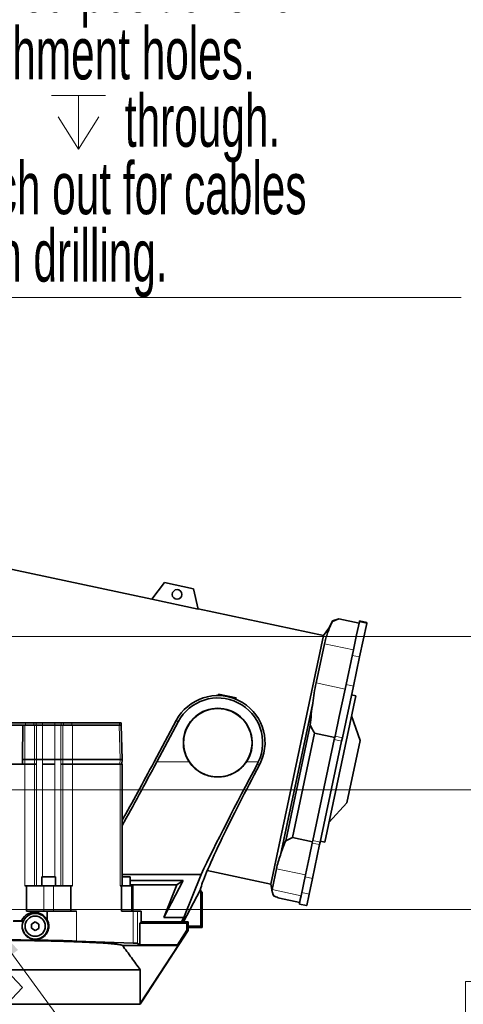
# Model space of a CAD drawing. Header units: millimetres. Extents: x 0 to 12429, y 0 to 8400.
# Tile 21 of 133: x 2858 to 3451, y 3428 to 4745. Entities that reach past the tile are written whole.
import ezdxf

# ---------------------------------------------------------------- set-up
doc = ezdxf.new("R2010")
doc.units = ezdxf.units.MM
doc.header["$LTSCALE"] = 20
doc.styles.add('SLDTEXTSTYLE0', font='TXT', dxfattribs={"width": 0.605})
doc.dimstyles.new('SLDDIMSTYLE3', dxfattribs={"dimtxt": 70, "dimasz": 70, "dimexe": 0, "dimexo": 0.0625, "dimgap": 17.5, "dimtad": 1, "dimdec": 1, "dimrnd": 1e-09, "dimzin": 12, "dimdsep": 46, "dimtxsty": 'SLDTEXTSTYLE0', "dimsah": 1, "dimcen": 0.09, "dimadec": 0, "dimazin": 3, "dimtfac": 1, "dimtofl": 0, "dimtmove": 0, "dimatfit": 3, "dimfxl": 1, "dimfrac": 2, "dimtolj": 1, "dimtzin": 12, "dimarcsym": 0})
doc.dimstyles.new('SLDDIMSTYLE4', dxfattribs={"dimtxt": 70, "dimasz": 70, "dimexe": 0, "dimexo": 0.0625, "dimgap": 17.5, "dimtad": 0, "dimtih": 1, "dimtoh": 1, "dimdec": 1, "dimrnd": 1e-09, "dimzin": 12, "dimdsep": 46, "dimtxsty": 'SLDTEXTSTYLE0', "dimblk1": 'NONE', "dimsah": 1, "dimcen": 0, "dimadec": 0, "dimazin": 3, "dimtfac": 1, "dimtmove": 0, "dimatfit": 3, "dimldrblk": 'NONE', "dimfxl": 1, "dimfrac": 2, "dimtolj": 1, "dimtzin": 12, "dimarcsym": 0})
doc.dimstyles.new('SLDDIMSTYLE7', dxfattribs={"dimtxt": 70, "dimasz": 70, "dimexe": 0, "dimexo": 0.0625, "dimgap": -17.5, "dimtad": 1, "dimdec": 1, "dimrnd": 1e-09, "dimzin": 12, "dimdsep": 46, "dimtxsty": 'SLDTEXTSTYLE0', "dimsah": 1, "dimcen": 0.09, "dimadec": 0, "dimazin": 3, "dimtfac": 1, "dimtmove": 0, "dimatfit": 0, "dimfxl": 1, "dimfrac": 2, "dimtolj": 1, "dimarcsym": 0})

# ---------------------------------------------------------------- blocks, each defined once
blk = doc.blocks.new('SW_SYMBOL_HOLE_DEPTH')
at = {"color": 0, "linetype": 'Continuous', "lineweight": 18}
for p, q in [((0, 17500), (16000, 17500)), ((8000, 17500), (8000, 1500)), ((2000, 11100), (8000, 1500)), ((14000, 11100), (8000, 1500))]:
    blk.add_line(p, q, dxfattribs=at)
blk = doc.blocks.new('_D_38')
at = {"color": 7, "linetype": 'Continuous', "lineweight": 0}
for p, q in [((4173.9, 3683.1), (4173.9, 2589.6)), ((4629.9, 3065.9), (4629.9, 2589.6)), ((4173.9, 2619.6), (3277, 2619.6)), ((4173.9, 2619.6), (4629.9, 2619.6))]:
    blk.add_line(p, q, dxfattribs=at)
at = {"color": 7, "linetype": 'Continuous', "lineweight": 18}
for points in [[(4173.9, 2619.6), (4243.9, 2609.6), (4243.9, 2629.6)], [(4629.9, 2619.6), (4559.9, 2629.6), (4559.9, 2609.6)]]:
    blk.add_solid(points, dxfattribs=at)
at = {"color": 7, "linetype": 'Continuous', "lineweight": 18, "xscale": 0.004511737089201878, "yscale": 0.004511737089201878, "zscale": 0.004511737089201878}
blk.add_blockref('SW_SYMBOL_HOLE_DEPTH', (3838.3, 2629.7), dxfattribs=at)
at = {"color": 7, "linetype": 'Continuous', "lineweight": 18, "char_height": 70, "attachment_point": 1, "style": 'SLDTEXTSTYLE0'}
for s, insert in [('(4x M12', (3463.7, 2710)), ('20)', (3935, 2710)), ('456', (3277, 2710))]:
    blk.add_mtext(s, dxfattribs=dict(at, insert=insert))
blk = doc.blocks.new('_D_49')
at = {"color": 7, "linetype": 'Continuous', "lineweight": 0}
for p, q in [((2457.4, 3919.6), (3752.6, 3919.6)), ((3722.6, 3919.6), (3722.6, 3554.6)), ((2735.4, 3554.6), (3752.6, 3554.6))]:
    blk.add_line(p, q, dxfattribs=at)
at = {"color": 7, "linetype": 'Continuous', "lineweight": 18}
for points in [[(3722.6, 3919.6), (3712.6, 3849.6), (3732.6, 3849.6)], [(3722.6, 3554.6), (3732.6, 3624.6), (3712.6, 3624.6)]]:
    blk.add_solid(points, dxfattribs=at)
at = {"color": 7, "linetype": 'Continuous', "lineweight": 18, "insert": (3632.4, 3656.9), "char_height": 70, "attachment_point": 1, "rotation": 90, "style": 'SLDTEXTSTYLE0'}
blk.add_mtext('365', dxfattribs=at)
blk = doc.blocks.new('_D_50')
at = {"color": 7, "linetype": 'Continuous', "lineweight": 0}
for p, q in [((2723.4, 3702.6), (2723.4, 2869.6)), ((2803.4, 3542.6), (2803.4, 2869.6)), ((2893.3, 2921.1), (2893.3, 3028.5)), ((2893.3, 3028.5), (3048.4, 3028.5)), ((3048.4, 3028.5), (3048.4, 2921.1)), ((3048.4, 2921.1), (2893.3, 2921.1)), ((2723.4, 2899.6), (2603.4, 2899.6)), ((2723.4, 2899.6), (2803.4, 2899.6)), ((2803.4, 2899.6), (3056.4, 2899.6))]:
    blk.add_line(p, q, dxfattribs=at)
at = {"color": 7, "linetype": 'Continuous', "lineweight": 18}
for points in [[(2723.4, 2899.6), (2653.4, 2909.6), (2653.4, 2889.6)], [(2803.4, 2899.6), (2873.4, 2889.6), (2873.4, 2909.6)]]:
    blk.add_solid(points, dxfattribs=at)
at = {"color": 7, "linetype": 'Continuous', "lineweight": 18, "insert": (2917.4, 3011.3), "char_height": 70, "attachment_point": 1, "style": 'SLDTEXTSTYLE0'}
blk.add_mtext('80', dxfattribs=at)
blk = doc.blocks.new('_D_51')
at = {"color": 7, "linetype": 'Continuous', "lineweight": 0}
for p, q in [((3582.6, 3714.6), (3582.6, 3834.6)), ((2735.4, 3714.6), (3612.6, 3714.6)), ((3582.6, 3554.6), (3582.6, 3714.6)), ((2735.4, 3554.6), (3612.6, 3554.6)), ((3582.6, 3554.6), (3582.6, 3241.5)), ((3453.7, 3249.5), (3453.7, 3458.1)), ((3453.7, 3458.1), (3561.1, 3458.1)), ((3561.1, 3458.1), (3561.1, 3249.5)), ((3561.1, 3249.5), (3453.7, 3249.5))]:
    blk.add_line(p, q, dxfattribs=at)
at = {"color": 7, "linetype": 'Continuous', "lineweight": 18}
for points in [[(3582.6, 3714.6), (3592.6, 3784.6), (3572.6, 3784.6)], [(3582.6, 3554.6), (3572.6, 3484.6), (3592.6, 3484.6)]]:
    blk.add_solid(points, dxfattribs=at)
at = {"color": 7, "linetype": 'Continuous', "lineweight": 18, "insert": (3470.9, 3273.6), "char_height": 70, "attachment_point": 1, "rotation": 90, "style": 'SLDTEXTSTYLE0'}
blk.add_mtext('160', dxfattribs=at)
blk = doc.blocks.new('_D_52')
at = {"color": 7, "linetype": 'Continuous', "lineweight": 0}
for p, q in [((2800.8, 3558.2), (2806.1, 3551)), ((2806.1, 3551), (3170.3, 3054)), ((3170.3, 3054), (3290.3, 3054))]:
    blk.add_line(p, q, dxfattribs=at)
at = {"color": 7, "linetype": 'Continuous', "lineweight": 18}
blk.add_solid([(2806.1, 3551), (2839.4, 3488.6), (2855.5, 3500.4)], dxfattribs=at)
at = {"color": 7, "linetype": 'Continuous', "lineweight": 18, "insert": (3290.3, 3090.5), "char_height": 70, "attachment_point": 1, "style": 'SLDTEXTSTYLE0'}
blk.add_mtext('3x M10 Through', dxfattribs=at)
blk = doc.blocks.new('_None')
blk = doc.blocks.new('SW_NOTE_0_10')
at = {"color": 0, "linetype": 'Continuous', "lineweight": 0}
for p, q in [((0, 0), (724.4, 0)), ((724.4, 0), (0, 0)), ((0, 0), (724.4, 0)), ((724.4, 0), (0, 0)), ((0, 0), (724.4, 0)), ((724.4, 0), (0, 0))]:
    blk.add_line(p, q, dxfattribs=at)
at = {"color": 0, "linetype": 'Continuous', "lineweight": 0, "xscale": 0.004511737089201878, "yscale": 0.004511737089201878, "zscale": 0.004511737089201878}
blk.add_blockref('SW_SYMBOL_HOLE_DEPTH', (176.8, 191.6), dxfattribs=at)
at = {"color": 0, "linetype": 'Continuous', "lineweight": 0, "char_height": 70, "attachment_point": 1, "style": 'SLDTEXTSTYLE0'}
for s, insert in [('Allowed positions for', (1.5, 452.1)), ('attachment holes.', (1.5, 361.9)), ('through.', (274.8, 271.7)), ('M12', (1.5, 271.7)), ('Watch out for cables', (1.5, 181.5)), ('when drilling.', (1.5, 91.3))]:
    blk.add_mtext(s, dxfattribs=dict(at, insert=insert))

msp = doc.modelspace()

# ---------------------------------------------------------------- linework, layer by layer
at = {"color": 7, "linetype": 'Continuous', "lineweight": 35}
for p, q in [((3034.362423, 3969.891651), (2823.347037, 4014.747081)), ((3034.235151, 3969.72276), (3050.96343, 3991.921365)), ((3050.96343, 3991.921365), (3090.089232, 3983.604414)), ((3090.089232, 3983.604414), (3096.34162, 3956.52082)), ((3034.235151, 3969.72276), (3096.34162, 3956.52082)), ((3263.938403, 3921.090805), (3096.29405, 3956.726877)), ((3275.738239, 3940.653956), (3270.722908, 3931.108315)), ((3275.601586, 3940.011093), (3284.334188, 3943.247044)), ((3275.601586, 3940.011093), (3275.738239, 3940.653956)), ((3284.352323, 3943.332354), (3275.738239, 3940.653956)), ((3284.352323, 3943.332354), (3284.334188, 3943.247044)), ((3284.334188, 3943.247044), (3311.339798, 3937.506475)), ((3311.357932, 3937.591785), (3284.352323, 3943.332354)), ((3311.979381, 3940.515292), (3311.70462, 3939.222723)), ((3311.981704, 3940.52622), (3311.979381, 3940.515292)), ((3321.763154, 3938.446983), (3311.981704, 3940.52622)), ((3270.722908, 3931.108315), (3263.938403, 3921.090805)), ((3269.324793, 3924.531101), (3270.722908, 3931.108315)), ((3311.70462, 3939.222723), (3308.029199, 3921.932276)), ((3321.48607, 3937.143486), (3311.96263, 3892.341946)), ((3321.760831, 3938.436054), (3321.48607, 3937.143486)), ((3321.763154, 3938.446983), (3321.760831, 3938.436054)), ((3228.591361, 3754.806149), (3263.938403, 3921.090805)), ((3308.029199, 3921.932276), (3303.739286, 3901.751052)), ((3253.762145, 3857.588835), (3264.904466, 3910.006149)), ((3303.739286, 3901.751052), (3292.596965, 3849.333738)), ((3311.96263, 3892.341946), (3303.67589, 3853.358264)), ((3292.596965, 3849.333738), (3284.852278, 3812.900062)), ((3303.67589, 3853.358264), (3288.95082, 3784.086467)), ((3122.999273, 3840.721645), (3123.496209, 3842.576141)), ((3123.496209, 3842.576141), (3146.971689, 3837.58597)), ((3146.700257, 3835.872349), (3146.971689, 3837.58597)), ((3307.04757, 3840.363082), (3265.462814, 3644.734076)), ((3307.04757, 3840.363082), (3301.1787, 3841.610625)), ((3206.099119, 3627.095764), (3249.359219, 3830.606168)), ((3284.852278, 3812.900062), (3279.16937, 3786.165705)), ((3312.757576, 3780.654729), (3301.352141, 3813.569823)), ((2801.547325, 3804.079774), (2865.186935, 3804.079774)), ((2804.90393, 3801.079774), (2861.830331, 3801.079774)), ((2861.819033, 3801.079796), (2861.395283, 3757.082868)), ((2862.11247, 3801.079774), (2864.480798, 3801.079774)), ((2864.480798, 3801.079774), (2866.832139, 3801.079774)), ((2865.186935, 3804.079774), (2876.500644, 3804.079774)), ((2866.832139, 3801.079774), (2874.85544, 3801.079774)), ((2874.85544, 3801.079774), (2877.206781, 3801.079774)), ((2876.500644, 3804.079774), (2879.443982, 3804.079774)), ((2877.206781, 3801.079774), (2879.850498, 3801.079774)), ((2879.443982, 3804.079774), (2888.220679, 3804.079774)), ((2887.865866, 3801.079774), (2904.733401, 3801.079774)), ((2888.220679, 3804.079774), (2904.378588, 3804.079774)), ((2904.378588, 3804.079774), (2913.155285, 3804.079774)), ((2912.748769, 3801.079774), (2915.392486, 3801.079774)), ((2913.155285, 3804.079774), (2916.098624, 3804.079774)), ((2915.392486, 3801.079774), (2917.743827, 3801.079774)), ((2916.098624, 3804.079774), (2927.412332, 3804.079774)), ((2917.743827, 3801.079774), (2925.767129, 3801.079774)), ((2925.767129, 3801.079774), (2928.11847, 3801.079774)), ((2927.412332, 3804.079774), (2991.051942, 3804.079774)), ((2928.11847, 3801.079774), (2990.6245, 3801.079774)), ((2990.6245, 3801.079774), (2992.316552, 3801.079774)), ((2991.051942, 3804.079774), (2993.395088, 3804.079774)), ((2992.316552, 3801.079774), (2993.395088, 3801.079774)), ((2994.395891, 3755.079774), (2993.260372, 3801.079774)), ((2993.395088, 3801.079774), (2993.395088, 3804.079774)), ((3066.673572, 3807.224305), (3037.219777, 3751.829774)), ((3040.781106, 3751.829774), (3069.449971, 3805.748067)), ((3213.197591, 3646.441221), (3246.042711, 3800.95597)), ((3251.869959, 3790.524134), (3222.179042, 3650.847837)), ((3278.221271, 3781.705522), (3249.537907, 3646.769104)), ((3251.869959, 3790.524134), (3278.875569, 3784.783566)), ((3279.16937, 3786.165705), (3278.221271, 3781.705522)), ((3288.95082, 3784.086467), (3288.002721, 3779.626284)), ((3288.002721, 3779.626284), (3259.319357, 3644.689866)), ((3312.757576, 3780.654729), (3294.96603, 3696.957173)), ((2861.395283, 3757.082868), (2861.370991, 3755.079774)), ((2861.370991, 3755.079774), (2861.395283, 3753.076679)), ((2861.663854, 3755.079774), (2861.370991, 3755.079774)), ((2861.663854, 3755.079774), (2864.480798, 3755.079774)), ((2877.206781, 3755.079774), (2864.480798, 3755.079774)), ((2877.206781, 3755.079774), (2880.151594, 3755.079774)), ((2888.129265, 3755.079774), (2904.470002, 3755.079774)), ((2912.447674, 3755.079774), (2915.392486, 3755.079774)), ((2928.11847, 3755.079774), (2915.392486, 3755.079774)), ((2928.11847, 3755.079774), (2991.760018, 3755.079774)), ((2994.395891, 3755.079774), (2991.760018, 3755.079774)), ((2994.24778, 3749.079774), (2994.395891, 3755.079774)), ((2864.479829, 3749.079774), (2800.840218, 3749.079774)), ((2861.395283, 3753.076679), (2861.442884, 3749.079774)), ((2877.207751, 3749.079774), (2864.479829, 3749.079774)), ((2880.151089, 3749.079774), (2877.207751, 3749.079774)), ((2904.469363, 3749.079774), (2888.129905, 3749.079774)), ((2915.391517, 3749.079774), (2912.448178, 3749.079774)), ((2928.119439, 3749.079774), (2915.391517, 3749.079774)), ((2991.759049, 3749.079774), (2928.119439, 3749.079774)), ((2994.395088, 3749.079774), (2991.759049, 3749.079774)), ((2994.395088, 3586.079774), (2994.395088, 3749.079774)), ((3175.404271, 3749.411167), (3176.620346, 3751.829774)), ((3178.182148, 3747.934144), (3180.082366, 3751.829774)), ((3193.244318, 3588.521494), (3228.591361, 3754.806149)), ((3271.158244, 3671.527335), (3294.96603, 3696.957173)), ((3213.197591, 3646.441221), (3222.179042, 3650.847837)), ((3222.179042, 3650.847837), (3249.184651, 3645.107268)), ((3248.799586, 3643.295789), (3245.078581, 3625.790899)), ((3249.537907, 3646.769104), (3248.799586, 3643.295789)), ((3258.581036, 3641.216551), (3248.939483, 3595.859367)), ((3259.319357, 3644.689866), (3258.581036, 3641.216551)), ((3259.593944, 3645.981618), (3265.462814, 3644.734076)), ((3245.078581, 3625.790899), (3239.757888, 3600.760528)), ((2887.299634, 3598.079774), (2887.299634, 3586.079774)), ((2887.299634, 3598.079774), (2905.299634, 3598.079774)), ((2905.299634, 3586.079774), (2905.299634, 3598.079774)), ((3100.037533, 3601.417008), (2994.395088, 3601.417008)), ((2994.395088, 3598.079774), (3005.299634, 3598.079774)), ((3005.299634, 3586.079774), (3005.299634, 3598.079774)), ((3077.192927, 3543.940468), (3100.037533, 3601.417008)), ((3108.423087, 3606.551899), (3193.244318, 3588.521494)), ((3194.994362, 3581.124955), (3200.923068, 3609.015626)), ((3239.757888, 3600.760528), (3233.829183, 3572.869858)), ((2864.479829, 3586.079774), (2866.601149, 3586.079774)), ((2866.601149, 3586.079774), (2866.601149, 3552.079774)), ((2866.601149, 3586.079774), (2889.799634, 3586.079774)), ((2889.799634, 3586.079774), (2902.799634, 3586.079774)), ((2902.799634, 3586.079774), (2925.998118, 3586.079774)), ((2925.998118, 3586.079774), (2925.998118, 3552.079774)), ((2925.998118, 3586.079774), (2928.119439, 3586.079774)), ((2991.759049, 3586.079774), (2993.880369, 3586.079774)), ((2993.880369, 3586.079774), (2993.880369, 3552.079774)), ((2993.880369, 3586.079774), (3007.274021, 3586.079774)), ((3076.282915, 3593.448198), (3005.299634, 3593.448198)), ((3005.299634, 3587.579774), (3067.635488, 3587.579774)), ((3007.274021, 3586.079774), (3009.015691, 3586.079774)), ((3009.015691, 3552.079774), (3009.015691, 3586.079774)), ((3050.290625, 3543.940468), (3076.282915, 3593.448198)), ((3067.635488, 3587.579774), (3050.290625, 3543.940468)), ((3076.282915, 3593.448198), (3067.635488, 3587.579774)), ((3193.244318, 3588.521494), (3194.978001, 3578.795513)), ((3248.939483, 3595.859367), (3244.530201, 3575.116583)), ((3076.45096, 3538.079774), (3098.877668, 3580.258276)), ((3098.877668, 3580.258276), (3099.81138, 3583.630304)), ((3099.854594, 3580.258276), (3098.877668, 3580.258276)), ((3099.854594, 3532.152007), (3099.854594, 3580.258276)), ((3100.378671, 3577.928875), (3099.854594, 3580.258276)), ((3101.426827, 3577.579774), (3100.378671, 3577.928875)), ((3101.426827, 3530.579774), (3101.426827, 3577.579774)), ((3233.829183, 3572.869858), (3232.746399, 3567.77607)), ((3244.530201, 3575.116583), (3241.269391, 3559.776613)), ((3204.905186, 3569.585674), (3231.910796, 3563.845106)), ((3231.487941, 3561.85585), (3231.457624, 3561.713231)), ((3231.457624, 3561.713231), (3241.239075, 3559.633993)), ((3232.746399, 3567.77607), (3231.487941, 3561.85585)), ((3241.269391, 3559.776613), (3241.239075, 3559.633993)), ((2866.601149, 3552.079774), (2882.157498, 3552.079774)), ((2894.147227, 3552.079774), (2882.157498, 3552.079774)), ((2894.147227, 3540.834485), (2894.147227, 3552.079774)), ((2924.326773, 3552.079774), (2894.147227, 3552.079774)), ((2924.326773, 3552.079774), (2925.998118, 3552.079774)), ((2925.998118, 3552.079774), (2933.626934, 3552.079774)), ((3009.436719, 3552.079774), (2993.880369, 3552.079774)), ((3015.267174, 3552.079774), (3009.436719, 3552.079774)), ((3019.83101, 3552.079774), (3015.267174, 3552.079774)), ((3019.83101, 3552.079774), (3019.83101, 3538.079774)), ((2862.106058, 3538.581253), (2848.774805, 3538.613687)), ((2860.094155, 3539.238015), (2849.139491, 3539.481518)), ((2873.338282, 3535.032455), (2873.261861, 3529.259458)), ((2878.376055, 3537.85277), (2873.338282, 3535.032455)), ((2883.337406, 3534.900089), (2878.376055, 3537.85277)), ((2883.260985, 3529.127092), (2883.337406, 3534.900089)), ((3019.83101, 3538.079774), (3017.996738, 3536.245501)), ((3017.996738, 3507.302001), (3017.996738, 3536.245501)), ((3017.996738, 3536.245501), (3080.928208, 3536.245501)), ((3019.83101, 3538.079774), (3082.762481, 3538.079774)), ((3077.192927, 3543.940468), (3050.290625, 3543.940468)), ((3074.076741, 3538.079774), (3077.192927, 3543.940468)), ((3080.928208, 3536.245501), (3082.762481, 3538.079774)), ((3080.928208, 3536.245501), (3080.928208, 3526.674467)), ((3082.762481, 3526.131131), (3082.762481, 3538.079774)), ((3082.762481, 3532.152007), (3099.854594, 3532.152007)), ((3099.854594, 3532.152007), (3101.426827, 3530.579774)), ((2873.261861, 3529.259458), (2878.223212, 3526.306777)), ((2878.223212, 3526.306777), (2883.260985, 3529.127092)), ((3082.762481, 3526.131131), (3021.360111, 3431.579774)), ((3080.928208, 3526.674467), (3068.347581, 3507.302001)), ((3080.928208, 3526.674467), (3082.762481, 3526.131131)), ((3082.762481, 3530.579774), (3101.426827, 3530.579774)), ((2933.626934, 3512.225423), (3009.436719, 3509.578087)), ((3069.342864, 3506.428981), (2994.765684, 3506.428981)), ((3015.267174, 3509.120785), (3017.996738, 3507.302001)), ((3068.347581, 3507.302001), (3017.996738, 3507.302001)), ((3069.342864, 3506.428981), (3018.723076, 3428.481344)), ((3068.347581, 3507.302001), (3069.342864, 3506.428981)), ((3018.723076, 3473.649758), (2543.269741, 3473.649758)), ((3018.723076, 3428.481344), (3018.723076, 3473.649758)), ((2847.265639, 3465.079774), (2861.42441, 3450.079774)), ((2861.42441, 3450.079774), (2847.265639, 3435.079774)), ((3018.723076, 3427.579774), (2527.926827, 3427.579774)), ((3018.723076, 3427.903996), (3021.110155, 3431.579774)), ((3018.723076, 3427.579774), (3018.723076, 3428.481344)), ((3021.110155, 3431.579774), (3021.360111, 3431.579774))]:
    msp.add_line(p, q, dxfattribs=at)
at = {"color": 8, "linetype": 'Continuous', "lineweight": 18}
for p, q in [((3321.760831, 3938.436054), (3311.979381, 3940.515292)), ((3321.48607, 3937.143486), (3311.70462, 3939.222723)), ((3264.904466, 3910.006149), (3303.739286, 3901.751052)), ((3311.96263, 3892.341946), (3302.18118, 3894.421184)), ((3253.762145, 3857.588835), (3292.596965, 3849.333738)), ((3303.67589, 3853.358264), (3293.894439, 3855.437502)), ((2861.663636, 3784.945351), (2861.663636, 3801.079774)), ((2864.480798, 3755.079774), (2864.480798, 3801.079774)), ((2865.186935, 3804.079774), (2865.186935, 3801.079774)), ((2876.500644, 3804.079774), (2876.500644, 3801.079774)), ((2877.206781, 3801.079774), (2877.206781, 3755.079774)), ((2879.443982, 3804.079774), (2879.443982, 3801.079774)), ((2888.220679, 3804.079774), (2888.220679, 3801.079774)), ((2904.378588, 3804.079774), (2904.378588, 3801.079774)), ((2913.155285, 3804.079774), (2913.155285, 3801.079774)), ((2915.392486, 3755.079774), (2915.392486, 3801.079774)), ((2916.098624, 3804.079774), (2916.098624, 3801.079774)), ((2927.412332, 3804.079774), (2927.412332, 3801.079774)), ((2928.11847, 3801.079774), (2928.11847, 3755.079774)), ((2991.760018, 3755.079774), (2990.6245, 3801.079774)), ((2991.051942, 3804.079774), (2991.051942, 3801.079774)), ((3066.673572, 3807.224305), (3069.449971, 3805.748067)), ((3288.002721, 3779.626284), (3278.221271, 3781.705522)), ((3288.95082, 3784.086467), (3279.16937, 3786.165705)), ((2861.68821, 3757.088195), (2861.663854, 3755.079774)), ((2861.663854, 3755.079774), (2861.68821, 3753.071353)), ((2864.480798, 3749.079774), (2864.480798, 3755.079774)), ((2877.206781, 3755.079774), (2877.206781, 3749.079774)), ((2888.129265, 3755.079774), (2888.094807, 3749.079774)), ((2904.50446, 3749.079774), (2904.470002, 3755.079774)), ((2915.392486, 3749.079774), (2915.392486, 3755.079774)), ((2928.11847, 3755.079774), (2928.11847, 3749.079774)), ((2991.611907, 3749.079774), (2991.760018, 3755.079774)), ((2864.479829, 3749.079774), (2864.479829, 3586.079774)), ((2877.207751, 3749.079774), (2877.207751, 3586.079774)), ((2880.151089, 3586.079774), (2880.151089, 3749.079774)), ((2888.129905, 3598.079774), (2888.129905, 3749.079774)), ((2904.469363, 3749.079774), (2904.469363, 3598.079774)), ((2912.448178, 3586.079774), (2912.448178, 3749.079774)), ((2915.391517, 3749.079774), (2915.391517, 3586.079774)), ((2928.119439, 3749.079774), (2928.119439, 3586.079774)), ((2991.759049, 3749.079774), (2991.759049, 3586.079774)), ((3084.222796, 3751.829774), (3040.781106, 3751.829774)), ((3176.620346, 3751.829774), (3160.630858, 3751.829774)), ((3178.182148, 3747.934144), (3175.404271, 3749.411167)), ((3258.581036, 3641.216551), (3248.799586, 3643.295789)), ((3259.319357, 3644.689866), (3249.537907, 3646.769104)), ((3200.923068, 3609.015626), (3239.757888, 3600.760528)), ((3248.939483, 3595.859367), (3239.158033, 3597.938605)), ((2889.799634, 3586.079774), (2889.799634, 3552.079774)), ((2902.799634, 3586.079774), (2902.799634, 3552.079774)), ((3007.274021, 3586.079774), (3007.274021, 3552.079774)), ((3194.994362, 3581.124955), (3233.829183, 3572.869858)), ((3244.530201, 3575.116583), (3234.74875, 3577.195821)), ((3241.269391, 3559.776613), (3231.487941, 3561.85585)), ((2882.157498, 3552.079774), (2882.157498, 3550.076845)), ((2933.626934, 3512.225423), (2933.626934, 3552.079774)), ((3009.436719, 3552.079774), (3009.436719, 3509.578087)), ((3015.267174, 3552.079774), (3015.267174, 3509.120785))]:
    msp.add_line(p, q, dxfattribs=at)
at = {"color": 8, "linetype": 'Continuous', "lineweight": 18, "flags": 128}
for points in [[(2880.151594, 3755.079774), (2880.000609, 3778.121519), (2879.850498, 3801.079774)], [(2887.865866, 3801.079774), (2887.980147, 3781.083365), (2888.129265, 3755.079774)], [(2904.470002, 3755.079774), (2904.584723, 3775.076185), (2904.733401, 3801.079774)], [(2912.748769, 3801.079774), (2912.598659, 3778.121519), (2912.447674, 3755.079774)], [(2880.112246, 3749.079774), (2880.131645, 3752.038227), (2880.151594, 3755.079774)], [(2912.447674, 3755.079774), (2912.467623, 3752.038227), (2912.487021, 3749.079774)]]:
    msp.add_lwpolyline(points, dxfattribs=at)
at = {"color": 7, "linetype": 'Continuous', "lineweight": 35}
for centre, radius in [((3068.031246, 3976.02515), 6.5), ((3122.426827, 3777.579774), 45.763655), ((2878.299634, 3532.079774), 17.209631), ((2878.299634, 3532.079774), 13.5)]:
    msp.add_circle(centre, radius, dxfattribs=at)
for radius, start, end in [(63.144467, 335.933602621, 152), (60, 334.585313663, 152), (46.071797, 326.019531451, 213.980468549)]:
    msp.add_arc((3122.426827, 3777.579774), radius, start, end, dxfattribs=at)
at = {"color": 8, "linetype": 'Continuous', "lineweight": 18}
for centre, start, end in [((2861.585184, 3754.696557), 87.533354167, 94.549974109), ((2861.585184, 3755.46299), 265.450025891, 272.466645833)]:
    msp.add_arc(centre, 2.393855, start, end, dxfattribs=at)
for centre, major_axis, start_param, end_param in [((2860.24953, 3755.088499), (1.414429, 114.579922), 4.7299946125, 5.1255756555), ((2860.24953, 3755.071048), (-1.414429, 114.579922), 4.6599237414, 4.6947833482)]:
    msp.add_ellipse(centre, major_axis=major_axis, ratio=0.0123407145, start_param=start_param, end_param=end_param, dxfattribs=at)
at = {"color": 7, "linetype": 'Continuous', "lineweight": 35}
for centre, major_axis, ratio, start_param, end_param in [((3027.129345, 3751.829774), (122.592517, 229.930117), 0.0462452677, 4.3566097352, 4.737040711), ((3027.129345, 3751.829774), (90.611861, 169.948347), 0.0462452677, 4.2577016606, 4.737040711), ((3190.341273, 3751.829774), (122.592517, 229.930117), 0.0462452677, 1.6059639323, 2.3082664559), ((3190.341273, 3751.829774), (90.611861, 169.948347), 0.0462452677, 1.6183655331, 2.2346848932), ((3227.326103, 3817.372516), (127.922627, 239.927079), 0.0462452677, 2.364806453, 2.9373853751), ((2877.321739, 3532.079774), (18.659346, 0), 0.9986257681, 1.3086437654, 2.7472996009), ((2820.130857, 3508.262053), (160.507691, 0), 0.0349207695, 0.7853981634, 1.5707963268), ((2995.294583, 3509.084233), (20, 0), 0.0349207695, 0.0523598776, 0.7853981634)]:
    msp.add_ellipse(centre, major_axis=major_axis, ratio=ratio, start_param=start_param, end_param=end_param, dxfattribs=at)
for points, knots in [([(3269.324793, 3924.531101), (3270.256092, 3927.138818), (3272.119317, 3932.356004), (3274.44057, 3937.458826), (3275.601586, 3940.011093)], [0, 0, 0, 0, 0.4998320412, 1, 1, 1, 1]), ([(3264.904466, 3910.006149), (3265.483213, 3912.461496), (3266.641552, 3917.37578), (3268.429944, 3922.144832), (3269.324793, 3924.531101)], [0, 0, 0, 0, 0.4996345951, 1, 1, 1, 1]), ([(3249.359219, 3830.606168), (3249.933467, 3835.128767), (3251.082787, 3844.180443), (3252.8686, 3853.117239), (3253.762145, 3857.588835)], [0, 0, 0, 0, 0.4996421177, 1, 1, 1, 1]), ([(3246.042711, 3800.95597), (3246.478382, 3805.913284), (3247.35, 3815.831049), (3248.689338, 3825.680089), (3249.359219, 3830.606168)], [0, 0, 0, 0, 0.4998417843, 1, 1, 1, 1]), ([(2861.830331, 3801.079774), (2861.840382, 3801.079774), (2861.872128, 3801.079774), (2861.971618, 3801.079774), (2862.079804, 3801.079774), (2862.11247, 3801.079774)], [0, 0, 0, 0, 0.2443690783, 0.7718441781, 1, 1, 1, 1]), ([(2879.850498, 3801.079774), (2880.722943, 3801.079774), (2882.467833, 3801.079774), (2885.379258, 3801.079774), (2887.182352, 3801.079774), (2887.865866, 3801.079774)], [0, 0, 0, 0, 0.38306655, 0.7661337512, 1, 1, 1, 1]), ([(2904.733401, 3801.079774), (2905.860631, 3801.079774), (2908.115091, 3801.079774), (2910.881965, 3801.079774), (2912.235625, 3801.079774), (2912.748769, 3801.079774)], [0, 0, 0, 0, 0.3830665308, 0.766133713, 1, 1, 1, 1]), ([(3251.869959, 3790.524134), (3250.663383, 3792.579008), (3248.637019, 3796.030031), (3246.789959, 3799.537134), (3246.042711, 3800.95597)], [0, 0, 0, 0, 0.5954392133, 1, 1, 1, 1]), ([(2888.129265, 3755.079774), (2887.458327, 3755.079774), (2885.66784, 3755.079774), (2882.768927, 3755.079774), (2881.024038, 3755.079774), (2880.151594, 3755.079774)], [0, 0, 0, 0, 0.2305598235, 0.6152802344, 1, 1, 1, 1]), ([(2912.447674, 3755.079774), (2911.944494, 3755.079774), (2910.601689, 3755.079774), (2907.851684, 3755.079774), (2905.597229, 3755.079774), (2904.470002, 3755.079774)], [0, 0, 0, 0, 0.2305598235, 0.6152802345, 1, 1, 1, 1]), ([(3084.222796, 3751.829774), (3085.743828, 3749.801892), (3088.786146, 3745.745788), (3094.549832, 3740.735129), (3101.002288, 3736.709216), (3108.092021, 3733.764612), (3115.635041, 3732.02809), (3123.45649, 3731.53248), (3131.280634, 3732.370477), (3138.887949, 3734.490162), (3146.021046, 3737.881133), (3152.021105, 3742.113464), (3156.937685, 3746.809333), (3159.399839, 3750.156347), (3160.630858, 3751.829774)], [0, 0, 0, 0, 0.0845209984, 0.1690561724, 0.2534882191, 0.3379276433, 0.4244844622, 0.5110430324, 0.5986345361, 0.6862235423, 0.7737967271, 0.8613599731, 0.930683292, 1, 1, 1, 1]), ([(3206.099119, 3627.095764), (3207.167526, 3630.348486), (3209.305059, 3636.856115), (3211.89979, 3643.245471), (3213.197591, 3646.441221)], [0, 0, 0, 0, 0.4998320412, 1, 1, 1, 1]), ([(3200.923068, 3609.015626), (3201.627814, 3612.063719), (3203.038338, 3618.164365), (3205.078361, 3624.117181), (3206.099119, 3627.095764)], [0, 0, 0, 0, 0.4996345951, 1, 1, 1, 1]), ([(3195.475659, 3577.119351), (3195.237345, 3577.819379), (3194.760377, 3579.220439), (3194.91633, 3580.489814), (3194.994362, 3581.124955)], [0, 0, 0, 0, 0.4996421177, 1, 1, 1, 1]), ([(3197.469643, 3572.451536), (3197.021854, 3573.252751), (3196.125993, 3574.855689), (3195.692482, 3576.364638), (3195.475659, 3577.119351)], [0, 0, 0, 0, 0.49984178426, 1, 1, 1, 1]), ([(3204.905186, 3569.585674), (3202.686533, 3570.427011), (3200.145417, 3571.39063), (3197.770958, 3572.332068), (3197.469643, 3572.451536)], [0, 0, 0, 0, 0.8731014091, 1, 1, 1, 1]), ([(2894.147227, 3540.834485), (2893.668456, 3541.621282), (2892.711142, 3543.194503), (2890.870083, 3545.243729), (2888.810417, 3546.978976), (2886.665931, 3548.333761), (2884.575502, 3549.306116), (2883.095934, 3549.818067), (2882.32443, 3550.030813), (2882.157498, 3550.076845)], [0, 0, 0, 0, 0.1629570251, 0.3258368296, 0.4894104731, 0.6529373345, 0.8053791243, 0.9578895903, 1, 1, 1, 1]), ([(2862.106058, 3538.581253), (2861.610512, 3538.744563), (2860.940517, 3538.965364), (2860.269001, 3539.181689), (2860.094155, 3539.238015)], [0, 0, 0, 0, 0.739625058, 1, 1, 1, 1]), ([(2862.106058, 3538.581253), (2861.831299, 3537.791891), (2861.28179, 3536.213192), (2860.865762, 3533.593471), (2860.834906, 3530.814168), (2861.275248, 3527.943918), (2862.180178, 3525.199519), (2863.504379, 3522.639628), (2865.22661, 3520.339739), (2867.2983, 3518.330679), (2869.670347, 3516.690446), (2872.308041, 3515.429048), (2875.130794, 3514.619212), (2878.364463, 3514.240897), (2881.702981, 3514.488742), (2885.008938, 3515.410562), (2887.935011, 3516.82392), (2890.573999, 3518.76851), (2892.815535, 3521.15217), (2894.572879, 3523.912788), (2895.766097, 3526.823162), (2896.39898, 3529.809222), (2896.536851, 3532.656489), (2896.216514, 3535.385604), (2895.500741, 3538.152939), (2894.629418, 3539.87918), (2894.147227, 3540.834485)], [0, 0, 0, 0, 0.0340356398, 0.068070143, 0.1072978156, 0.1465260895, 0.1855559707, 0.2245892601, 0.2640247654, 0.3034668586, 0.3440029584, 0.3845486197, 0.4270126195, 0.4694870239, 0.5252121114, 0.5725007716, 0.6197860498, 0.6671746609, 0.7145370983, 0.759493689, 0.8044142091, 0.8440213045, 0.8836183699, 0.9195414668, 0.9554741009, 1, 1, 1, 1]), ([(2994.765684, 3506.428981), (2994.225387, 3506.629138), (2993.141493, 3507.030674), (2990.352682, 3507.528246), (2987.495966, 3507.924152), (2984.978395, 3508.221288), (2982.118347, 3508.515301), (2978.880888, 3508.808844), (2975.264532, 3509.100634), (2971.25407, 3509.390661), (2966.891118, 3509.67527), (2962.147192, 3509.955951), (2957.031191, 3510.231365), (2951.531423, 3510.501505), (2945.69073, 3510.763814), (2939.591285, 3511.014741), (2933.270596, 3511.25354), (2926.737377, 3511.480742), (2919.923047, 3511.698758), (2912.786575, 3511.908669), (2905.349065, 3512.109311), (2897.59956, 3512.300542), (2889.602731, 3512.480446), (2881.470406, 3512.646612), (2873.245123, 3512.798769), (2864.930118, 3512.937524), (2856.437178, 3513.064371), (2847.717397, 3513.179854), (2838.801692, 3513.283122), (2829.681095, 3513.373913), (2820.434745, 3513.451171), (2811.190665, 3513.513913), (2801.991487, 3513.562377), (2792.834526, 3513.59717), (2783.622723, 3513.618683), (2774.304849, 3513.626863), (2764.918108, 3513.621266), (2755.456525, 3513.601545), (2746.004701, 3513.567615), (2736.691462, 3513.520025), (2727.55474, 3513.459486), (2718.586281, 3513.386535), (2709.69202, 3513.300425), (2700.824158, 3513.20052), (2692.021966, 3513.086829), (2683.283105, 3512.958956), (2674.688088, 3512.817801), (2666.351848, 3512.665344), (2658.303494, 3512.502686), (2650.530251, 3512.330231), (2642.951811, 3512.146216), (2635.528957, 3511.949493), (2628.299298, 3511.740507), (2621.261783, 3511.51893), (2614.493569, 3511.28627), (2606.299128, 3510.981719), (2600.805885, 3510.74202), (2597.296, 3510.588865)], [0, 0, 0, 0, 0.0322118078, 0.0646203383, 0.0811362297, 0.0976521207, 0.1142741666, 0.1308962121, 0.1480589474, 0.1652216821, 0.1825037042, 0.1997857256, 0.2174440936, 0.2351024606, 0.2528909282, 0.2706793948, 0.2878339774, 0.3049885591, 0.3222624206, 0.3395362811, 0.357186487, 0.3748366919, 0.3926170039, 0.4103973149, 0.427539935, 0.4446825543, 0.4619443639, 0.4792061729, 0.4968440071, 0.5144818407, 0.5322496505, 0.5500174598, 0.5671497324, 0.5842820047, 0.601533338, 0.6187846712, 0.6364115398, 0.6540384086, 0.6717950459, 0.6895516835, 0.7066798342, 0.7238079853, 0.7410550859, 0.758302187, 0.7759243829, 0.7935465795, 0.8112983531, 0.8290501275, 0.8461822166, 0.8633143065, 0.8805653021, 0.8978162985, 0.915442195, 0.9330680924, 0.9508234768, 0.9685788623, 1, 1, 1, 1]), ([(3018.723076, 3473.649758), (3014.806919, 3479.167605), (3006.973254, 3490.205202), (2998.835341, 3501.020434), (2994.765684, 3506.428981)], [0, 0, 0, 0, 0.4999138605, 1, 1, 1, 1])]:
    msp.add_open_spline(points, degree=3, knots=knots, dxfattribs=at)

# ---------------------------------------------------------------- block references
at = {"color": 7, "linetype": 'Continuous', "lineweight": 0}
msp.add_blockref('SW_NOTE_0_10', (2723.333333, 4373.333333), dxfattribs=at)

# ---------------------------------------------------------------- dimensions: what is measured, and where the dimension line sits
at = {"color": 7, "linetype": 'Continuous', "lineweight": 18}
for base, p1, p2, dimstyle, picture, middle in [((3722.590483, 3554.579774), (2453.426827, 3919.579774), (2731.426827, 3554.579774), 'SLDDIMSTYLE3', '_D_49', (3722.590483, 3737.079774)), ((3582.590483, 3714.579774), (2731.426827, 3554.579774), (2731.426827, 3714.579774), 'SLDDIMSTYLE7', '_D_51', (3582.590483, 3353.809001))]:
    dim = msp.add_linear_dim(base=base, p1=p1, p2=p2, angle=90, dimstyle=dimstyle, dxfattribs=at)
    dim.commit()
    dim.dimension.update_dxf_attribs({"geometry": picture, "text_midpoint": middle, "dimtype": 160})
dim = msp.add_linear_dim(base=(2803.426827, 2899.579774), p1=(2723.426827, 3706.579774), p2=(2803.426827, 3546.579774), dimstyle='SLDDIMSTYLE7', dxfattribs=at)
dim.commit()
dim.dimension.update_dxf_attribs({"geometry": '_D_50', "text_midpoint": (2970.866637, 2899.579774), "dimtype": 160})
dim = msp.add_linear_dim(base=(4629.947016, 2619.579774), p1=(4173.947016, 3687.079774), p2=(4629.947016, 3069.902689), angle=0, text='<> (4x M12 {\\fGDT;x}20)', dimstyle='SLDDIMSTYLE3', dxfattribs=at)
dim.commit()
dim.dimension.update_dxf_attribs({"geometry": '_D_38', "text_midpoint": (3675.447016, 2619.579774), "dimtype": 160})
dim = msp.add_diameter_dim_2p(p1=(2800.766521, 3558.209205), p2=(2806.087133, 3550.950343), text='3x M10 Through', dimstyle='SLDDIMSTYLE4', override={"dimpost": '<>'}, dxfattribs=at)
dim.commit()
dim.dimension.update_dxf_attribs({"geometry": '_D_52', "text_midpoint": (3640.426852, 3054.017748), "dimtype": 163})

doc.saveas('drawing.dxf')
